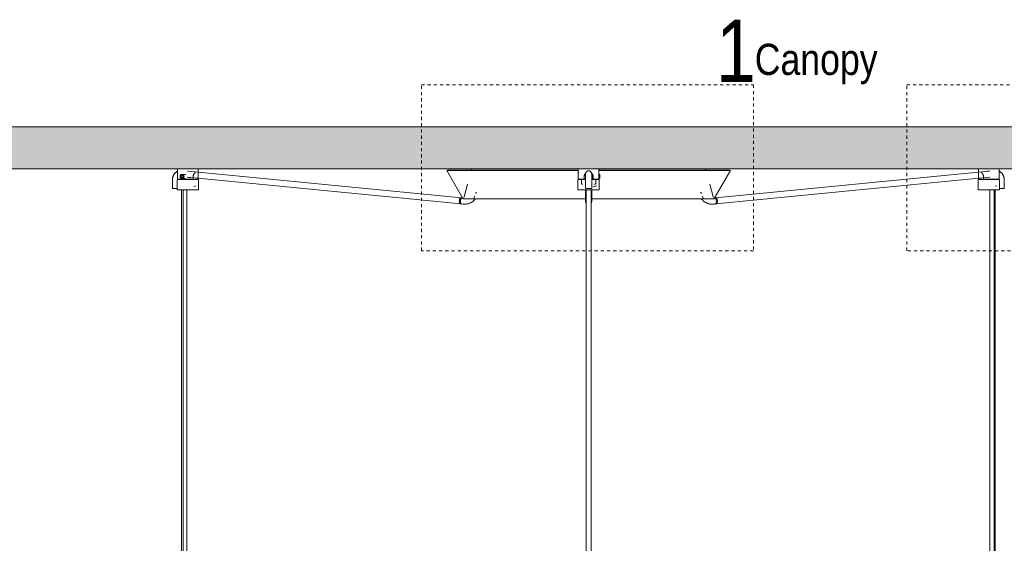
# Model space of a CAD drawing. Header units: millimetres. Extents: x 5395 to 9804, y 579 to 7363.
# Tile 4 of 10: x 6046 to 6995, y 1639 to 2144. Entities that reach past the tile are written whole.
import ezdxf

# ---------------------------------------------------------------- set-up
doc = ezdxf.new("R2010")
doc.units = ezdxf.units.MM
doc.linetypes.add('Dash', pattern=[6, 3, -3])
for name, color, linetype, lineweight in [('17', 7, 'Continuous', 9), ('Luminarias', 7, 'Continuous', 20), ('Notas de texto', 7, 'Continuous', 9), ('Techos', 7, 'Continuous', 9)]:
    doc.layers.add(name, color=color, linetype=linetype, lineweight=lineweight)
doc.layers.add('Lighthing Fixture Dim Grey Dash', color=7, linetype='Dash', lineweight=9, true_color=0xd2d2d2)
doc.styles.add('Arial Narrow_1', font='ARIALN.TTF', dxfattribs={"height": 60})
doc.styles.add('Arial Narrow_2', font='ARIALN.TTF', dxfattribs={"height": 30})

# ---------------------------------------------------------------- blocks, each defined once
blk = doc.blocks.new('windsor_pendantlamp_3l - 62804-3L LANG Black pendant lamp 3L-858832-Alzado_PDF')
at = {"layer": '17', "color": 254, "true_color": 0xcccccc}
for p, q in [((6201.71, 1979.77), (6201.71, 1134.15)), ((6206.71, 1134.2), (6206.71, 1979.77)), ((6591.61, 1979.77), (6591.61, 1134.21)), ((6596.61, 1134.19), (6596.61, 1979.77)), ((6981.02, 1979.77), (6981.02, 1134.17)), ((6986.02, 1134.13), (6986.02, 1979.77))]:
    blk.add_line(p, q, dxfattribs=at)
at = {"layer": '17', "color": 254, "true_color": 0xcccccc, "flags": 128}
for points in [[(6203.25, 1979.77), (6203.25, 1758.84), (6203.25, 1533.84), (6203.25, 1308.84), (6203.25, 1134.17)], [(6203.25, 1134.17), (6203.25, 1308.84), (6203.25, 1533.84), (6203.25, 1758.84), (6203.25, 1979.77)], [(6591.65, 1134.22), (6591.65, 1308.84), (6591.65, 1533.84), (6591.65, 1758.84), (6591.65, 1979.77)], [(6591.65, 1979.77), (6591.65, 1758.84), (6591.65, 1533.84), (6591.65, 1308.84), (6591.65, 1134.22)], [(6596.57, 1979.77), (6596.57, 1758.84), (6596.57, 1533.84), (6596.57, 1308.84), (6596.57, 1134.19)], [(6596.57, 1134.19), (6596.57, 1308.84), (6596.57, 1533.84), (6596.57, 1758.84), (6596.57, 1979.77)], [(6985.25, 1134.14), (6985.25, 1308.84), (6985.25, 1533.84), (6985.25, 1758.84), (6985.25, 1979.77)], [(6985.25, 1979.77), (6985.25, 1758.84), (6985.25, 1533.84), (6985.25, 1308.84), (6985.25, 1134.14)]]:
    blk.add_lwpolyline(points, dxfattribs=at)
at = {"layer": 'Luminarias', "lineweight": 9}
for p, q in [((6197.74, 2000), (6197.74, 1990)), ((6200.61, 1993.28), (6201.86, 1994.36)), ((6202.32, 1993.97), (6201.52, 1993.28)), ((6205.69, 1994.8), (6201.86, 1994.8)), ((6201.86, 1994.36), (6203.11, 1993.28)), ((6211.08, 1997.6), (6207.26, 1997.93)), ((6471.41, 1972.22), (6208.03, 1997.94)), ((6217.74, 1990), (6217.74, 2000)), ((6458.28, 1998.89), (6457.42, 1998.39)), ((6457.42, 1998.39), (6472.91, 1971.57)), ((6584.11, 1998.39), (6457.42, 1998.39)), ((6584.1, 1998.89), (6458.28, 1998.89)), ((6481.1, 1999.42), (6480.96, 1998.89)), ((6482, 2000), (6481.86, 2000)), ((6584.11, 2000), (6584.11, 1990)), ((6594.11, 2000), (6584.11, 2000)), ((6591.11, 1995.21), (6591.11, 1995.21)), ((6591.11, 1994.95), (6591.11, 1987.37)), ((6604.11, 2000), (6594.11, 2000)), ((6597.85, 1994.8), (6597.05, 1994)), ((6597.11, 1995.21), (6597.11, 1995.21)), ((6597.11, 1987.37), (6597.11, 1994.95)), ((6597.85, 1994.8), (6597.85, 1990.8)), ((6604.85, 1994.8), (6603.83, 1994.8)), ((6604.11, 1994.8), (6604.11, 2000)), ((6730.8, 1998.39), (6604.12, 1998.39)), ((6729.94, 1998.89), (6604.13, 1998.89)), ((6604.85, 1990.8), (6604.85, 1994.8)), ((6706.22, 2000), (6706.36, 2000)), ((6707.26, 1998.89), (6707.12, 1999.42)), ((6715.3, 1971.57), (6730.8, 1998.39)), ((6979.7, 1997.94), (6716.31, 1972.22)), ((6730.8, 1998.39), (6729.94, 1998.89)), ((6969.99, 2000), (6969.99, 1990)), ((6990, 1990), (6990, 2000)), ((6192.88, 1989.48), (6192.88, 1981.27)), ((6197.45, 1989.27), (6197.45, 1979.77)), ((6197.74, 1990), (6212.89, 1990)), ((6197.82, 1992.66), (6197.82, 1990)), ((6199.96, 1989.77), (6200.13, 1989.77)), ((6201.09, 1991.52), (6200.61, 1993.28)), ((6200.61, 1993.28), (6201.52, 1993.28)), ((6200.84, 1990), (6200.84, 1989.73)), ((6201.86, 1991.52), (6201.09, 1991.52)), ((6201.46, 1989.77), (6202.19, 1989.77)), ((6201.52, 1993.28), (6202, 1991.52)), ((6202.46, 1991.52), (6201.86, 1991.52)), ((6201.86, 1990.8), (6205.69, 1990.8)), ((6203.11, 1993.28), (6202.63, 1991.52)), ((6202.63, 1991.52), (6203.55, 1991.52)), ((6203.55, 1991.52), (6203.59, 1991.68)), ((6204.71, 1989.77), (6205.1, 1989.77)), ((6207.45, 1991.97), (6470.82, 1966.25)), ((6209.87, 1989.75), (6209.87, 1990)), ((6212.3, 1989.77), (6214.25, 1989.77)), ((6212.89, 1990), (6212.89, 1992.66)), ((6214.25, 1989.77), (6215.52, 1989.77)), ((6214.64, 1990), (6214.64, 1989.69)), ((6217.66, 1990), (6214.64, 1990)), ((6217.66, 1990.98), (6217.66, 1990)), ((6217.66, 1990), (6217.74, 1990)), ((6218.03, 1979.77), (6218.03, 1989.27)), ((6477.36, 1985.46), (6474.08, 1973.22)), ((6583.82, 1989.27), (6583.82, 1979.77)), ((6584.11, 1990), (6589.75, 1990)), ((6587.18, 1990), (6587.18, 1986)), ((6587.18, 1986), (6588.36, 1985)), ((6589.05, 1989.77), (6591.06, 1989.77)), ((6589.65, 1989.77), (6591.06, 1989.77)), ((6589.75, 1990), (6589.75, 1992.66)), ((6589.75, 1989.74), (6589.75, 1990)), ((6591.11, 1989.48), (6591.11, 1981.27)), ((6597.07, 1991.58), (6597.85, 1990.8)), ((6597.11, 1981.27), (6597.11, 1989.48)), ((6597.56, 1989.77), (6598.56, 1989.77)), ((6597.56, 1989.77), (6599.17, 1989.77)), ((6597.85, 1990.8), (6598.47, 1990.8)), ((6598.47, 1992.66), (6598.47, 1990)), ((6598.47, 1990), (6598.47, 1989.74)), ((6598.47, 1990), (6604.11, 1990)), ((6599.86, 1985), (6601.04, 1986)), ((6601.04, 1986), (6601.04, 1990)), ((6603.61, 1990.8), (6604.85, 1990.8)), ((6604.85, 1993.28), (6603.93, 1993.28)), ((6604.85, 1991.52), (6603.99, 1991.52)), ((6604.11, 1990), (6604.11, 1990.8)), ((6604.4, 1979.77), (6604.4, 1989.27)), ((6604.85, 1991.52), (6604.85, 1991.82)), ((6714.14, 1973.22), (6710.86, 1985.46)), ((6716.9, 1966.25), (6980.28, 1991.97)), ((6969.7, 1989.27), (6969.7, 1979.77)), ((6969.99, 1990), (6970.07, 1990)), ((6970.07, 1990), (6970.07, 1990.98)), ((6973.09, 1990), (6970.07, 1990)), ((6973.09, 1989.68), (6973.09, 1990)), ((6973.16, 1989.77), (6973.48, 1989.77)), ((6973.48, 1989.77), (6975.43, 1989.77)), ((6974.42, 1990.8), (6974.84, 1990.8)), ((6974.84, 1992.66), (6974.84, 1990)), ((6974.84, 1990), (6990, 1990)), ((6977.32, 1991.63), (6981.02, 1991.96)), ((6977.87, 1990), (6977.87, 1989.75)), ((6984.93, 1989.77), (6987.77, 1989.77)), ((6986.89, 1989.7), (6986.89, 1990)), ((6989.91, 1990), (6989.91, 1992.66)), ((6990.29, 1979.77), (6990.29, 1989.27)), ((6994.85, 1981.27), (6994.85, 1989.48)), ((6197.47, 1981.27), (6192.88, 1981.27)), ((6216.35, 1979.77), (6197.45, 1979.77)), ((6213.59, 1983.18), (6215.52, 1983.84)), ((6218.03, 1979.77), (6216.35, 1979.77)), ((6485.94, 1977.09), (6486.2, 1977.09)), ((6594.11, 1979.77), (6583.82, 1979.77)), ((6594.11, 1981.27), (6591.11, 1981.27)), ((6591.11, 1979.77), (6591.11, 1969.23)), ((6597.11, 1981.27), (6594.11, 1981.27)), ((6604.4, 1979.77), (6594.11, 1979.77)), ((6597.11, 1969.23), (6597.11, 1979.77)), ((6598.65, 1982.73), (6601.89, 1983.84)), ((6702.16, 1977.09), (6702.34, 1977.09)), ((6971.38, 1979.77), (6969.7, 1979.77)), ((6990.29, 1979.77), (6971.38, 1979.77)), ((6986.1, 1983.27), (6987.77, 1983.84)), ((6994.85, 1981.27), (6990.26, 1981.27)), ((6470.78, 1966.25), (6471.75, 1966.14)), ((6470.8, 1966.25), (6473.07, 1966.03)), ((6472.63, 1972.1), (6471.37, 1972.22)), ((6472.42, 1972.11), (6471.45, 1972.22)), ((6484.21, 1973.74), (6483.5, 1971.07)), ((6591.11, 1969.23), (6591.11, 1969.13)), ((6591.11, 1969.23), (6591.11, 1969.02)), ((6597.11, 1969.13), (6597.11, 1969.23)), ((6597.11, 1969.02), (6597.11, 1969.23)), ((6704.72, 1971.07), (6704.01, 1973.74)), ((6714.66, 1966.03), (6716.92, 1966.25)), ((6716.27, 1972.22), (6715.61, 1972.14)), ((6716.34, 1972.22), (6715.61, 1972.15)), ((6715.97, 1966.14), (6716.94, 1966.25))]:
    blk.add_line(p, q, dxfattribs=at)
at = {"layer": 'Luminarias', "lineweight": 9, "flags": 128}
for points in [[(6198.04, 1997.92), (6197.73, 1997.78), (6197.42, 1997.62), (6197.12, 1997.45), (6196.83, 1997.27), (6196.55, 1997.07), (6196.28, 1996.87), (6196.02, 1996.65), (6195.76, 1996.42), (6195.52, 1996.18), (6195.28, 1995.93), (6195.06, 1995.68), (6194.85, 1995.41), (6194.64, 1995.14), (6194.45, 1994.86), (6194.27, 1994.57), (6194.1, 1994.27), (6193.94, 1993.97), (6193.79, 1993.67), (6193.65, 1993.35), (6193.53, 1993.04), (6193.41, 1992.72), (6193.31, 1992.39), (6193.22, 1992.06), (6193.13, 1991.73), (6193.06, 1991.4), (6193.01, 1991.06), (6192.96, 1990.72), (6192.92, 1990.38), (6192.9, 1990.04), (6192.89, 1989.7), (6192.88, 1989.48)], [(6481.1, 1999.42), (6481.11, 1999.45), (6481.12, 1999.48), (6481.13, 1999.51), (6481.14, 1999.54), (6481.15, 1999.57), (6481.17, 1999.6), (6481.18, 1999.62), (6481.2, 1999.65), (6481.22, 1999.67), (6481.24, 1999.7), (6481.26, 1999.72), (6481.28, 1999.75), (6481.3, 1999.77), (6481.32, 1999.79), (6481.35, 1999.81), (6481.37, 1999.83), (6481.39, 1999.85), (6481.42, 1999.87), (6481.45, 1999.89), (6481.47, 1999.9), (6481.5, 1999.92), (6481.53, 1999.93), (6481.56, 1999.94), (6481.59, 1999.95), (6481.62, 1999.96), (6481.65, 1999.97), (6481.68, 1999.98), (6481.71, 1999.99), (6481.74, 1999.99), (6481.77, 2000), (6481.8, 2000), (6481.83, 2000), (6481.85, 2000)], [(6538.29, 1999.99), (6538.32, 2000), (6538.34, 2000), (6538.36, 2000)], [(6591.11, 1995.21), (6591.11, 1995.33), (6591.12, 1995.45), (6591.13, 1995.57), (6591.15, 1995.69), (6591.17, 1995.81), (6591.2, 1995.93), (6591.23, 1996.04), (6591.26, 1996.16), (6591.3, 1996.27), (6591.35, 1996.38), (6591.39, 1996.49), (6591.45, 1996.6), (6591.51, 1996.7), (6591.57, 1996.81), (6591.63, 1996.91), (6591.7, 1997.01), (6591.78, 1997.1), (6591.85, 1997.19), (6591.93, 1997.28), (6592.02, 1997.37), (6592.11, 1997.45), (6592.2, 1997.53), (6592.29, 1997.6), (6592.39, 1997.67), (6592.49, 1997.74), (6592.59, 1997.8), (6592.7, 1997.86), (6592.8, 1997.91), (6592.91, 1997.96), (6593.02, 1998.01), (6593.13, 1998.05), (6593.25, 1998.09), (6593.36, 1998.12), (6593.48, 1998.15), (6593.6, 1998.17), (6593.72, 1998.19), (6593.84, 1998.2), (6593.96, 1998.21), (6594.08, 1998.21), (6594.11, 1998.21)], [(6591.11, 1995.21), (6591.11, 1995.13), (6591.11, 1995.04), (6591.11, 1994.94), (6591.11, 1994.83), (6591.11, 1994.72), (6591.11, 1994.59), (6591.11, 1994.46), (6591.11, 1994.32), (6591.11, 1994.17), (6591.11, 1994.01), (6591.11, 1993.85), (6591.11, 1993.68), (6591.11, 1993.5), (6591.11, 1993.32), (6591.11, 1993.13), (6591.11, 1992.93), (6591.11, 1992.73), (6591.11, 1992.53), (6591.11, 1992.31), (6591.11, 1992.1), (6591.11, 1991.88), (6591.11, 1991.66), (6591.11, 1991.43), (6591.11, 1991.2), (6591.11, 1990.96), (6591.11, 1990.73), (6591.11, 1990.49), (6591.11, 1990.25), (6591.11, 1990.01), (6591.11, 1989.77), (6591.11, 1989.53), (6591.11, 1989.48)], [(6591.11, 1994.62), (6591.11, 1995.02), (6591.11, 1995.2), (6591.11, 1995.21)], [(6594.11, 1998.21), (6594.23, 1998.21), (6594.35, 1998.2), (6594.47, 1998.19), (6594.59, 1998.18), (6594.71, 1998.15), (6594.82, 1998.13), (6594.94, 1998.1), (6595.05, 1998.06), (6595.17, 1998.02), (6595.28, 1997.98), (6595.39, 1997.93), (6595.49, 1997.88), (6595.6, 1997.82), (6595.7, 1997.76), (6595.8, 1997.69), (6595.9, 1997.62), (6596, 1997.55), (6596.09, 1997.47), (6596.18, 1997.39), (6596.26, 1997.3), (6596.34, 1997.22), (6596.42, 1997.13), (6596.5, 1997.03), (6596.57, 1996.93), (6596.63, 1996.84), (6596.7, 1996.73), (6596.75, 1996.63), (6596.81, 1996.52), (6596.86, 1996.41), (6596.91, 1996.3), (6596.95, 1996.19), (6596.98, 1996.07), (6597.02, 1995.96), (6597.04, 1995.84), (6597.07, 1995.72), (6597.08, 1995.61), (6597.1, 1995.49), (6597.11, 1995.37), (6597.11, 1995.25), (6597.11, 1995.21)], [(6597.11, 1995.21), (6597.11, 1995.11), (6597.11, 1994.78), (6597.11, 1994.62)], [(6597.11, 1989.48), (6597.11, 1989.73), (6597.11, 1989.97), (6597.11, 1990.21), (6597.11, 1990.45), (6597.11, 1990.68), (6597.11, 1990.92), (6597.11, 1991.15), (6597.11, 1991.38), (6597.11, 1991.61), (6597.11, 1991.84), (6597.11, 1992.06), (6597.11, 1992.27), (6597.11, 1992.49), (6597.11, 1992.69), (6597.11, 1992.89), (6597.11, 1993.09), (6597.11, 1993.28), (6597.11, 1993.47), (6597.11, 1993.65), (6597.11, 1993.82), (6597.11, 1993.98), (6597.11, 1994.14), (6597.11, 1994.29), (6597.11, 1994.43), (6597.11, 1994.57), (6597.11, 1994.69), (6597.11, 1994.81), (6597.11, 1994.92), (6597.11, 1995.02), (6597.11, 1995.11), (6597.11, 1995.2), (6597.11, 1995.21)], [(6649.86, 2000), (6649.88, 2000), (6649.9, 2000), (6649.93, 1999.99)], [(6706.36, 2000), (6706.4, 2000), (6706.43, 2000), (6706.46, 1999.99), (6706.49, 1999.99), (6706.52, 1999.98), (6706.55, 1999.98), (6706.58, 1999.97), (6706.61, 1999.96), (6706.64, 1999.95), (6706.67, 1999.94), (6706.7, 1999.93), (6706.73, 1999.91), (6706.75, 1999.9), (6706.78, 1999.88), (6706.81, 1999.86), (6706.83, 1999.85), (6706.86, 1999.83), (6706.88, 1999.81), (6706.9, 1999.79), (6706.92, 1999.76), (6706.95, 1999.74), (6706.97, 1999.72), (6706.99, 1999.69), (6707, 1999.67), (6707.02, 1999.64), (6707.04, 1999.61), (6707.05, 1999.59), (6707.07, 1999.56), (6707.08, 1999.53), (6707.09, 1999.5), (6707.1, 1999.47), (6707.11, 1999.44), (6707.12, 1999.42)], [(6980.51, 1997.93), (6978.25, 1997.76), (6976.65, 1997.6)], [(6994.85, 1989.48), (6994.84, 1989.83), (6994.83, 1990.17), (6994.8, 1990.51), (6994.76, 1990.85), (6994.71, 1991.19), (6994.64, 1991.52), (6994.57, 1991.86), (6994.48, 1992.19), (6994.39, 1992.51), (6994.28, 1992.84), (6994.16, 1993.16), (6994.03, 1993.47), (6993.89, 1993.78), (6993.73, 1994.09), (6993.57, 1994.39), (6993.39, 1994.68), (6993.21, 1994.96), (6993.01, 1995.24), (6992.81, 1995.51), (6992.59, 1995.78), (6992.36, 1996.03), (6992.12, 1996.27), (6991.88, 1996.51), (6991.62, 1996.73), (6991.35, 1996.95), (6991.08, 1997.15), (6990.79, 1997.34), (6990.5, 1997.52), (6990.2, 1997.68), (6989.89, 1997.83), (6989.57, 1997.97)], [(6197.45, 1989.27), (6197.45, 1989.29), (6197.45, 1989.31), (6197.45, 1989.33), (6197.45, 1989.35), (6197.46, 1989.37), (6197.46, 1989.39), (6197.47, 1989.41), (6197.47, 1989.43), (6197.48, 1989.45), (6197.49, 1989.47), (6197.49, 1989.48), (6197.5, 1989.5), (6197.51, 1989.52), (6197.52, 1989.54), (6197.53, 1989.55), (6197.55, 1989.57), (6197.56, 1989.59), (6197.57, 1989.6), (6197.58, 1989.62), (6197.6, 1989.63), (6197.61, 1989.65), (6197.63, 1989.66), (6197.65, 1989.67), (6197.66, 1989.68), (6197.68, 1989.69), (6197.7, 1989.7), (6197.71, 1989.71), (6197.73, 1989.72), (6197.75, 1989.73), (6197.77, 1989.74), (6197.79, 1989.75), (6197.81, 1989.75), (6197.83, 1989.76), (6197.85, 1989.76), (6197.86, 1989.77), (6197.88, 1989.77), (6197.91, 1989.77), (6197.93, 1989.77), (6197.95, 1989.77), (6197.95, 1989.77)], [(6215.93, 1989.77), (6215.71, 1989.77), (6215.48, 1989.77), (6215.23, 1989.77), (6214.97, 1989.77), (6214.7, 1989.77), (6214.42, 1989.77), (6214.13, 1989.77), (6213.83, 1989.77), (6213.52, 1989.77), (6213.2, 1989.77), (6212.87, 1989.77), (6212.53, 1989.77), (6212.18, 1989.77), (6211.83, 1989.77), (6211.47, 1989.77), (6211.11, 1989.77), (6210.74, 1989.77), (6210.36, 1989.77), (6209.98, 1989.77), (6209.6, 1989.77), (6209.22, 1989.77), (6208.83, 1989.77), (6208.44, 1989.77), (6208.05, 1989.77), (6207.66, 1989.77), (6207.26, 1989.77), (6206.87, 1989.77), (6206.48, 1989.77), (6206.1, 1989.77), (6205.71, 1989.77), (6205.33, 1989.77), (6204.95, 1989.77), (6204.58, 1989.77), (6204.21, 1989.77), (6203.85, 1989.77), (6203.49, 1989.77), (6203.14, 1989.77), (6202.8, 1989.77), (6202.47, 1989.77), (6202.14, 1989.77), (6201.83, 1989.77), (6201.52, 1989.77), (6201.22, 1989.77), (6200.94, 1989.77), (6200.66, 1989.77), (6200.39, 1989.77), (6200.14, 1989.77), (6199.9, 1989.77), (6199.67, 1989.77), (6199.46, 1989.77), (6199.26, 1989.77), (6199.07, 1989.77), (6198.89, 1989.77), (6198.73, 1989.77), (6198.59, 1989.77), (6198.45, 1989.77), (6198.34, 1989.77), (6198.24, 1989.77), (6198.15, 1989.77), (6198.08, 1989.77), (6198.02, 1989.77), (6197.98, 1989.77), (6197.96, 1989.77), (6197.95, 1989.77)], [(6197.95, 1989.77), (6197.96, 1989.77), (6197.98, 1989.77), (6198.02, 1989.77), (6198.08, 1989.77), (6198.15, 1989.77), (6198.23, 1989.77), (6198.33, 1989.77), (6198.45, 1989.77), (6198.58, 1989.77), (6198.72, 1989.77), (6198.88, 1989.77), (6199.06, 1989.77), (6199.24, 1989.77), (6199.45, 1989.77), (6199.55, 1989.77)], [(6198.89, 1989.63), (6198.89, 1989.77), (6198.9, 1989.91), (6198.92, 1990.05)], [(6199.55, 1989.77), (6199.77, 1989.77), (6200, 1989.77), (6200.25, 1989.77)], [(6206.99, 1991.93), (6208.91, 1991.79), (6210.42, 1991.63)], [(6214.57, 1989.77), (6214.82, 1989.77), (6215.08, 1989.77), (6215.34, 1989.77)], [(6215.58, 1989.77), (6215.81, 1989.77), (6216.02, 1989.77), (6216.22, 1989.77), (6216.41, 1989.77), (6216.59, 1989.77), (6216.75, 1989.77), (6216.89, 1989.77), (6217.02, 1989.77), (6217.14, 1989.77), (6217.24, 1989.77), (6217.33, 1989.77), (6217.4, 1989.77), (6217.45, 1989.77), (6217.49, 1989.77), (6217.52, 1989.77), (6217.53, 1989.77)], [(6217.53, 1989.77), (6217.52, 1989.77), (6217.5, 1989.77), (6217.46, 1989.77), (6217.4, 1989.77), (6217.33, 1989.77), (6217.25, 1989.77), (6217.15, 1989.77), (6217.03, 1989.77), (6216.9, 1989.77), (6216.75, 1989.77), (6216.59, 1989.77), (6216.42, 1989.77), (6216.23, 1989.77), (6216.03, 1989.77), (6215.93, 1989.77)], [(6217.53, 1989.77), (6217.55, 1989.77), (6217.57, 1989.77), (6217.59, 1989.77), (6217.61, 1989.77), (6217.63, 1989.76), (6217.65, 1989.76), (6217.67, 1989.75), (6217.69, 1989.75), (6217.7, 1989.74), (6217.72, 1989.73), (6217.74, 1989.73), (6217.76, 1989.72), (6217.78, 1989.71), (6217.8, 1989.7), (6217.81, 1989.69), (6217.83, 1989.67), (6217.84, 1989.66), (6217.86, 1989.65), (6217.87, 1989.64), (6217.89, 1989.62), (6217.9, 1989.61), (6217.92, 1989.59), (6217.93, 1989.58), (6217.94, 1989.56), (6217.95, 1989.54), (6217.96, 1989.52), (6217.97, 1989.51), (6217.98, 1989.49), (6217.99, 1989.47), (6218, 1989.45), (6218, 1989.43), (6218.01, 1989.41), (6218.02, 1989.39), (6218.02, 1989.38), (6218.02, 1989.36), (6218.03, 1989.34), (6218.03, 1989.32), (6218.03, 1989.3), (6218.03, 1989.27), (6218.03, 1989.27)], [(6583.82, 1989.27), (6583.82, 1989.29), (6583.82, 1989.31), (6583.82, 1989.33), (6583.82, 1989.35), (6583.83, 1989.37), (6583.83, 1989.39), (6583.84, 1989.41), (6583.84, 1989.43), (6583.85, 1989.45), (6583.86, 1989.47), (6583.86, 1989.48), (6583.87, 1989.5), (6583.88, 1989.52), (6583.89, 1989.54), (6583.9, 1989.55), (6583.92, 1989.57), (6583.93, 1989.59), (6583.94, 1989.6), (6583.96, 1989.62), (6583.97, 1989.63), (6583.98, 1989.65), (6584, 1989.66), (6584.02, 1989.67), (6584.03, 1989.68), (6584.05, 1989.69), (6584.07, 1989.7), (6584.08, 1989.71), (6584.1, 1989.72), (6584.12, 1989.73), (6584.14, 1989.74), (6584.16, 1989.75), (6584.18, 1989.75), (6584.2, 1989.76), (6584.22, 1989.76), (6584.24, 1989.77), (6584.26, 1989.77), (6584.28, 1989.77), (6584.3, 1989.77), (6584.32, 1989.77), (6584.32, 1989.77)], [(6591.03, 1989.77), (6590.66, 1989.77), (6590.3, 1989.77), (6589.94, 1989.77), (6589.59, 1989.77), (6589.25, 1989.77), (6588.91, 1989.77), (6588.58, 1989.77), (6588.26, 1989.77), (6587.95, 1989.77), (6587.65, 1989.77), (6587.37, 1989.77), (6587.09, 1989.77), (6586.82, 1989.77), (6586.56, 1989.77), (6586.32, 1989.77), (6586.09, 1989.77), (6585.87, 1989.77), (6585.67, 1989.77), (6585.48, 1989.77), (6585.3, 1989.77), (6585.14, 1989.77), (6584.99, 1989.77), (6584.85, 1989.77), (6584.73, 1989.77), (6584.63, 1989.77), (6584.54, 1989.77), (6584.46, 1989.77), (6584.4, 1989.77), (6584.36, 1989.77), (6584.33, 1989.77), (6584.32, 1989.77), (6584.32, 1989.77)], [(6584.32, 1989.77), (6584.33, 1989.77), (6584.35, 1989.77), (6584.39, 1989.77), (6584.45, 1989.77), (6584.52, 1989.77), (6584.6, 1989.77), (6584.7, 1989.77), (6584.82, 1989.77), (6584.95, 1989.77), (6585.09, 1989.77), (6585.25, 1989.77), (6585.43, 1989.77), (6585.61, 1989.77), (6585.82, 1989.77), (6586.03, 1989.77), (6586.26, 1989.77), (6586.5, 1989.77), (6586.75, 1989.77), (6587.01, 1989.77), (6587.29, 1989.77), (6587.47, 1989.77)], [(6589.84, 1989.77), (6590.2, 1989.77), (6590.56, 1989.77), (6590.93, 1989.77), (6591.11, 1989.77)], [(6603.9, 1989.77), (6603.89, 1989.77), (6603.87, 1989.77), (6603.83, 1989.77), (6603.77, 1989.77), (6603.7, 1989.77), (6603.62, 1989.77), (6603.52, 1989.77), (6603.4, 1989.77), (6603.27, 1989.77), (6603.12, 1989.77), (6602.96, 1989.77), (6602.79, 1989.77), (6602.6, 1989.77), (6602.4, 1989.77), (6602.19, 1989.77), (6601.96, 1989.77), (6601.72, 1989.77), (6601.47, 1989.77), (6601.2, 1989.77), (6600.93, 1989.77), (6600.64, 1989.77), (6600.35, 1989.77), (6600.04, 1989.77), (6599.72, 1989.77), (6599.4, 1989.77), (6599.06, 1989.77), (6598.72, 1989.77), (6598.37, 1989.77), (6598.02, 1989.77), (6597.66, 1989.77), (6597.29, 1989.77), (6597.1, 1989.77)], [(6597.19, 1989.77), (6597.56, 1989.77), (6597.92, 1989.77), (6598.28, 1989.77), (6598.47, 1989.77)], [(6600.85, 1989.77), (6601.13, 1989.77), (6601.4, 1989.77), (6601.65, 1989.77), (6601.9, 1989.77), (6602.13, 1989.77), (6602.35, 1989.77), (6602.55, 1989.77), (6602.74, 1989.77), (6602.92, 1989.77), (6603.08, 1989.77), (6603.23, 1989.77), (6603.37, 1989.77), (6603.49, 1989.77), (6603.59, 1989.77), (6603.68, 1989.77), (6603.75, 1989.77), (6603.81, 1989.77), (6603.86, 1989.77), (6603.88, 1989.77), (6603.9, 1989.77), (6603.9, 1989.77)], [(6603.9, 1989.77), (6603.92, 1989.77), (6603.94, 1989.77), (6603.96, 1989.77), (6603.98, 1989.77), (6604, 1989.76), (6604.02, 1989.76), (6604.04, 1989.75), (6604.06, 1989.75), (6604.08, 1989.74), (6604.09, 1989.73), (6604.11, 1989.73), (6604.13, 1989.72), (6604.15, 1989.71), (6604.17, 1989.7), (6604.18, 1989.69), (6604.2, 1989.67), (6604.21, 1989.66), (6604.23, 1989.65), (6604.24, 1989.64), (6604.26, 1989.62), (6604.27, 1989.61), (6604.29, 1989.59), (6604.3, 1989.58), (6604.31, 1989.56), (6604.32, 1989.54), (6604.33, 1989.52), (6604.34, 1989.51), (6604.35, 1989.49), (6604.36, 1989.47), (6604.37, 1989.45), (6604.37, 1989.43), (6604.38, 1989.41), (6604.39, 1989.39), (6604.39, 1989.38), (6604.39, 1989.36), (6604.4, 1989.34), (6604.4, 1989.32), (6604.4, 1989.3), (6604.4, 1989.27), (6604.4, 1989.27)], [(6969.7, 1989.27), (6969.7, 1989.29), (6969.7, 1989.31), (6969.7, 1989.33), (6969.71, 1989.35), (6969.71, 1989.37), (6969.71, 1989.39), (6969.72, 1989.41), (6969.72, 1989.43), (6969.73, 1989.45), (6969.74, 1989.47), (6969.75, 1989.48), (6969.76, 1989.5), (6969.77, 1989.52), (6969.78, 1989.54), (6969.79, 1989.55), (6969.8, 1989.57), (6969.81, 1989.59), (6969.82, 1989.6), (6969.84, 1989.62), (6969.85, 1989.63), (6969.87, 1989.65), (6969.88, 1989.66), (6969.9, 1989.67), (6969.91, 1989.68), (6969.93, 1989.69), (6969.95, 1989.7), (6969.97, 1989.71), (6969.98, 1989.72), (6970, 1989.73), (6970.02, 1989.74), (6970.04, 1989.75), (6970.06, 1989.75), (6970.08, 1989.76), (6970.1, 1989.76), (6970.12, 1989.77), (6970.14, 1989.77), (6970.16, 1989.77), (6970.18, 1989.77), (6970.2, 1989.77), (6970.2, 1989.77)], [(6971.8, 1989.77), (6971.59, 1989.77), (6971.4, 1989.77), (6971.22, 1989.77), (6971.05, 1989.77), (6970.9, 1989.77), (6970.76, 1989.77), (6970.64, 1989.77), (6970.53, 1989.77), (6970.44, 1989.77), (6970.36, 1989.77), (6970.3, 1989.77), (6970.25, 1989.77), (6970.22, 1989.77), (6970.21, 1989.77), (6970.2, 1989.77)], [(6970.2, 1989.77), (6970.21, 1989.77), (6970.24, 1989.77), (6970.27, 1989.77), (6970.33, 1989.77), (6970.4, 1989.77), (6970.48, 1989.77), (6970.59, 1989.77), (6970.7, 1989.77), (6970.83, 1989.77), (6970.98, 1989.77), (6971.14, 1989.77), (6971.31, 1989.77), (6971.5, 1989.77), (6971.7, 1989.77)], [(6989.78, 1989.77), (6989.77, 1989.77), (6989.75, 1989.77), (6989.71, 1989.77), (6989.66, 1989.77), (6989.59, 1989.77), (6989.5, 1989.77), (6989.4, 1989.77), (6989.28, 1989.77), (6989.15, 1989.77), (6989.01, 1989.77), (6988.85, 1989.77), (6988.67, 1989.77), (6988.49, 1989.77), (6988.29, 1989.77), (6988.07, 1989.77), (6987.84, 1989.77), (6987.6, 1989.77), (6987.35, 1989.77), (6987.09, 1989.77), (6986.81, 1989.77), (6986.53, 1989.77), (6986.23, 1989.77), (6985.92, 1989.77), (6985.61, 1989.77), (6985.28, 1989.77), (6984.95, 1989.77), (6984.61, 1989.77), (6984.26, 1989.77), (6983.9, 1989.77), (6983.54, 1989.77), (6983.17, 1989.77), (6982.8, 1989.77), (6982.42, 1989.77), (6982.04, 1989.77), (6981.66, 1989.77), (6981.27, 1989.77), (6980.88, 1989.77), (6980.49, 1989.77), (6980.1, 1989.77), (6979.71, 1989.77), (6979.32, 1989.77), (6978.93, 1989.77), (6978.54, 1989.77), (6978.15, 1989.77), (6977.77, 1989.77), (6977.39, 1989.77), (6977.01, 1989.77), (6976.64, 1989.77), (6976.28, 1989.77), (6975.92, 1989.77), (6975.57, 1989.77), (6975.22, 1989.77), (6974.88, 1989.77), (6974.55, 1989.77), (6974.23, 1989.77), (6973.92, 1989.77), (6973.62, 1989.77), (6973.33, 1989.77), (6973.04, 1989.77), (6972.77, 1989.77), (6972.52, 1989.77), (6972.27, 1989.77), (6972.03, 1989.77), (6971.81, 1989.77), (6971.8, 1989.77)], [(6986.94, 1989.77), (6987.21, 1989.77), (6987.47, 1989.77), (6987.72, 1989.77), (6987.95, 1989.77), (6988.17, 1989.77), (6988.18, 1989.77)], [(6988.18, 1989.77), (6988.39, 1989.77), (6988.59, 1989.77), (6988.77, 1989.77), (6988.93, 1989.77), (6989.08, 1989.77), (6989.22, 1989.77), (6989.35, 1989.77), (6989.45, 1989.77), (6989.55, 1989.77), (6989.62, 1989.77), (6989.69, 1989.77), (6989.73, 1989.77), (6989.76, 1989.77), (6989.78, 1989.77), (6989.78, 1989.77)], [(6988.83, 1989.92), (6988.84, 1989.78), (6988.85, 1989.64)], [(6989.78, 1989.77), (6989.8, 1989.77), (6989.82, 1989.77), (6989.84, 1989.77), (6989.86, 1989.77), (6989.88, 1989.76), (6989.9, 1989.76), (6989.92, 1989.75), (6989.94, 1989.75), (6989.96, 1989.74), (6989.98, 1989.73), (6990, 1989.73), (6990.01, 1989.72), (6990.03, 1989.71), (6990.05, 1989.7), (6990.07, 1989.69), (6990.08, 1989.67), (6990.1, 1989.66), (6990.11, 1989.65), (6990.13, 1989.64), (6990.14, 1989.62), (6990.16, 1989.61), (6990.17, 1989.59), (6990.18, 1989.58), (6990.19, 1989.56), (6990.21, 1989.54), (6990.22, 1989.52), (6990.23, 1989.51), (6990.23, 1989.49), (6990.24, 1989.47), (6990.25, 1989.45), (6990.26, 1989.43), (6990.26, 1989.41), (6990.27, 1989.39), (6990.27, 1989.38), (6990.28, 1989.36), (6990.28, 1989.34), (6990.28, 1989.32), (6990.28, 1989.3), (6990.29, 1989.27), (6990.29, 1989.27)], [(6485.09, 1976.71), (6485.11, 1976.74), (6485.14, 1976.77), (6485.17, 1976.8), (6485.19, 1976.83), (6485.22, 1976.86), (6485.25, 1976.88), (6485.28, 1976.9), (6485.32, 1976.93), (6485.35, 1976.95), (6485.38, 1976.97), (6485.42, 1976.98), (6485.45, 1977), (6485.49, 1977.02), (6485.52, 1977.03), (6485.56, 1977.04), (6485.6, 1977.05), (6485.64, 1977.06), (6485.67, 1977.07), (6485.71, 1977.08), (6485.75, 1977.08), (6485.79, 1977.09), (6485.83, 1977.09)], [(6486.41, 1977.09), (6486.06, 1977.09), (6485.88, 1977.09)], [(6702.27, 1977.09), (6702.02, 1977.09), (6701.77, 1977.09)], [(6702.4, 1977.09), (6702.44, 1977.09), (6702.48, 1977.08), (6702.52, 1977.08), (6702.55, 1977.07), (6702.59, 1977.06), (6702.63, 1977.05), (6702.67, 1977.04), (6702.7, 1977.03), (6702.74, 1977.01), (6702.78, 1977), (6702.81, 1976.98), (6702.85, 1976.96), (6702.88, 1976.94), (6702.91, 1976.92), (6702.94, 1976.9), (6702.97, 1976.87), (6703, 1976.85), (6703.03, 1976.82), (6703.06, 1976.79), (6703.09, 1976.77), (6703.11, 1976.74), (6703.14, 1976.71)], [(6473.78, 1971.07), (6473.74, 1971.07), (6473.7, 1971.07), (6473.66, 1971.08), (6473.62, 1971.08), (6473.58, 1971.09), (6473.54, 1971.1), (6473.5, 1971.11), (6473.46, 1971.12), (6473.42, 1971.13), (6473.39, 1971.15), (6473.35, 1971.16), (6473.32, 1971.18), (6473.28, 1971.2), (6473.25, 1971.22), (6473.21, 1971.24), (6473.18, 1971.27), (6473.15, 1971.29), (6473.12, 1971.32), (6473.09, 1971.34), (6473.06, 1971.37), (6473.03, 1971.4), (6473.01, 1971.43), (6472.98, 1971.46), (6472.96, 1971.49), (6472.94, 1971.53), (6472.92, 1971.56), (6472.91, 1971.57)], [(6473.07, 1966.03), (6473.61, 1965.99), (6474.15, 1965.97), (6474.34, 1965.97)], [(6473.61, 1972.86), (6473.63, 1972.86), (6473.65, 1972.86), (6473.66, 1972.86), (6473.68, 1972.86), (6473.7, 1972.87), (6473.72, 1972.87), (6473.74, 1972.87), (6473.76, 1972.88), (6473.78, 1972.89), (6473.8, 1972.89), (6473.81, 1972.9), (6473.83, 1972.91), (6473.85, 1972.92), (6473.87, 1972.93), (6473.88, 1972.94), (6473.9, 1972.95), (6473.91, 1972.96), (6473.93, 1972.98), (6473.94, 1972.99), (6473.96, 1973), (6473.97, 1973.02), (6473.98, 1973.03), (6473.99, 1973.05), (6474.01, 1973.06), (6474.02, 1973.08), (6474.03, 1973.1), (6474.04, 1973.11), (6474.05, 1973.13), (6474.05, 1973.15), (6474.06, 1973.17), (6474.07, 1973.19), (6474.07, 1973.2), (6474.08, 1973.22)], [(6480.07, 1971.07), (6478.83, 1971.07), (6477.54, 1971.07), (6476.44, 1971.07), (6475.53, 1971.07), (6474.8, 1971.07), (6474.27, 1971.07), (6473.93, 1971.07), (6473.78, 1971.07), (6473.78, 1971.07)], [(6473.78, 1971.07), (6473.87, 1971.07), (6474.16, 1971.07), (6474.64, 1971.07), (6475.31, 1971.07), (6476.17, 1971.07), (6477.22, 1971.07), (6478.46, 1971.07), (6479.88, 1971.07), (6481.49, 1971.07), (6483.27, 1971.07), (6485.24, 1971.07), (6487.37, 1971.07), (6489.68, 1971.07), (6492.16, 1971.07), (6494.79, 1971.07), (6497.59, 1971.07), (6500.54, 1971.07), (6503.64, 1971.07), (6506.89, 1971.07), (6510.27, 1971.07), (6513.79, 1971.07), (6517.44, 1971.07), (6521.21, 1971.07), (6525.1, 1971.07), (6529.09, 1971.07), (6533.19, 1971.07), (6537.39, 1971.07), (6541.68, 1971.07), (6546.05, 1971.07), (6550.51, 1971.07), (6555.03, 1971.07), (6559.61, 1971.07), (6564.25, 1971.07), (6568.93, 1971.07), (6573.66, 1971.07), (6578.41, 1971.07), (6583.2, 1971.07), (6588, 1971.07), (6591.12, 1971.07)], [(6474.34, 1965.97), (6474.88, 1965.98), (6475.42, 1966.01), (6475.96, 1966.07), (6476.5, 1966.15), (6477.03, 1966.25), (6477.56, 1966.37), (6478.09, 1966.51), (6478.61, 1966.68), (6479.12, 1966.86), (6479.62, 1967.07), (6480.11, 1967.29), (6480.6, 1967.54), (6481.07, 1967.81), (6481.54, 1968.09), (6481.99, 1968.39), (6482.43, 1968.72), (6482.86, 1969.06), (6483.27, 1969.41), (6483.67, 1969.78), (6484.05, 1970.17), (6484.42, 1970.58), (6484.77, 1970.99)], [(6591.11, 1968.97), (6591.11, 1968.98), (6591.11, 1969), (6591.11, 1969.05), (6591.11, 1969.11), (6591.11, 1969.18), (6591.11, 1969.28), (6591.11, 1969.39), (6591.11, 1969.52), (6591.11, 1969.66), (6591.11, 1969.82)], [(6591.11, 1969.02), (6591.11, 1968.98), (6591.11, 1968.97), (6591.11, 1968.97)], [(6591.65, 1967.25), (6591.58, 1967.35), (6591.52, 1967.45), (6591.46, 1967.56), (6591.41, 1967.66), (6591.36, 1967.77), (6591.31, 1967.88), (6591.27, 1967.99), (6591.24, 1968.11), (6591.2, 1968.22), (6591.18, 1968.34), (6591.15, 1968.46), (6591.13, 1968.58), (6591.12, 1968.7), (6591.11, 1968.82), (6591.11, 1968.94), (6591.11, 1968.97)], [(6597.11, 1968.97), (6597.11, 1968.85), (6597.1, 1968.73), (6597.09, 1968.61), (6597.07, 1968.49), (6597.05, 1968.37), (6597.02, 1968.26), (6596.99, 1968.14), (6596.96, 1968.03), (6596.92, 1967.91), (6596.87, 1967.8), (6596.82, 1967.69), (6596.77, 1967.58), (6596.71, 1967.48), (6596.65, 1967.38), (6596.59, 1967.28)], [(6597.11, 1971.07), (6598.92, 1971.07), (6603.73, 1971.07), (6608.51, 1971.07), (6613.28, 1971.07), (6618.02, 1971.07), (6622.71, 1971.07), (6627.36, 1971.07), (6631.96, 1971.07), (6636.5, 1971.07), (6640.97, 1971.07), (6645.36, 1971.07), (6649.68, 1971.07), (6653.9, 1971.07), (6658.03, 1971.07), (6662.05, 1971.07), (6665.97, 1971.07), (6669.77, 1971.07), (6673.46, 1971.07), (6677.01, 1971.07), (6680.43, 1971.07), (6683.71, 1971.07), (6686.86, 1971.07), (6689.85, 1971.07), (6692.69, 1971.07), (6695.37, 1971.07), (6697.89, 1971.07), (6700.24, 1971.07), (6702.42, 1971.07), (6704.43, 1971.07), (6706.27, 1971.07), (6707.92, 1971.07), (6709.39, 1971.07), (6710.68, 1971.07), (6711.78, 1971.07), (6712.69, 1971.07), (6713.42, 1971.07), (6713.95, 1971.07), (6714.29, 1971.07), (6714.44, 1971.07), (6714.44, 1971.07)], [(6597.11, 1969.81), (6597.11, 1969.65), (6597.11, 1969.51), (6597.11, 1969.38), (6597.11, 1969.27), (6597.11, 1969.18), (6597.11, 1969.1), (6597.11, 1969.04), (6597.11, 1969), (6597.11, 1968.98), (6597.11, 1968.97)], [(6597.11, 1968.97), (6597.11, 1968.98), (6597.11, 1969), (6597.11, 1969.02)], [(6703.01, 1970.97), (6703.37, 1970.55), (6703.73, 1970.15), (6704.12, 1969.76), (6704.51, 1969.39), (6704.93, 1969.04), (6705.35, 1968.7), (6705.79, 1968.38), (6706.24, 1968.07), (6706.71, 1967.79), (6707.18, 1967.52), (6707.66, 1967.28), (6708.16, 1967.05), (6708.66, 1966.85), (6709.17, 1966.66), (6709.69, 1966.5), (6710.21, 1966.36), (6710.74, 1966.24), (6711.27, 1966.14), (6711.81, 1966.07), (6712.35, 1966.01), (6712.89, 1965.98), (6713.4, 1965.97)], [(6714.44, 1971.07), (6714.35, 1971.07), (6714.06, 1971.07), (6713.58, 1971.07), (6712.91, 1971.07), (6712.04, 1971.07), (6710.99, 1971.07), (6709.76, 1971.07), (6708.33, 1971.07), (6707.63, 1971.07)], [(6713.4, 1965.97), (6713.94, 1965.98), (6714.48, 1966.01), (6714.66, 1966.03)], [(6714.14, 1973.22), (6714.15, 1973.2), (6714.15, 1973.18), (6714.16, 1973.16), (6714.17, 1973.14), (6714.17, 1973.13), (6714.18, 1973.11), (6714.19, 1973.09), (6714.2, 1973.08), (6714.21, 1973.06), (6714.23, 1973.04), (6714.24, 1973.03), (6714.25, 1973.01), (6714.27, 1973), (6714.28, 1972.99), (6714.29, 1972.97), (6714.31, 1972.96), (6714.32, 1972.95), (6714.34, 1972.94), (6714.36, 1972.93), (6714.37, 1972.92), (6714.39, 1972.91), (6714.41, 1972.9), (6714.43, 1972.89), (6714.44, 1972.88), (6714.46, 1972.88), (6714.48, 1972.87), (6714.5, 1972.87), (6714.52, 1972.86), (6714.54, 1972.86), (6714.56, 1972.86), (6714.58, 1972.86), (6714.6, 1972.86), (6714.61, 1972.86)], [(6715.3, 1971.57), (6715.28, 1971.53), (6715.26, 1971.5), (6715.24, 1971.47), (6715.21, 1971.44), (6715.19, 1971.4), (6715.16, 1971.38), (6715.13, 1971.35), (6715.1, 1971.32), (6715.07, 1971.29), (6715.04, 1971.27), (6715.01, 1971.25), (6714.98, 1971.22), (6714.94, 1971.2), (6714.91, 1971.18), (6714.87, 1971.17), (6714.84, 1971.15), (6714.8, 1971.14), (6714.76, 1971.12), (6714.72, 1971.11), (6714.69, 1971.1), (6714.65, 1971.09), (6714.61, 1971.08), (6714.57, 1971.08), (6714.53, 1971.07), (6714.49, 1971.07), (6714.45, 1971.07), (6714.44, 1971.07)]]:
    blk.add_lwpolyline(points, dxfattribs=at)
at = {"layer": 'Luminarias', "lineweight": 9}
for centre, major_axis, ratio, start_param, end_param in [((6201.86, 1992.8), (0, 2), 0.836814, 0, 3.141593), ((6201.86, 1992.8), (0, 2), 0.836814, 3.141593, 6.283185), ((6594.11, 1994.95), (-3, 0), 0.99657, 6.161334, 6.283185), ((6594.11, 1994.62), (-3, 0), 0.99562, 6.168765, 6.256783), ((6594.11, 1994.95), (-3, 0), 0.99657, 0.000001, 0.087935), ((6594.11, 1994.95), (-3, 0), 0.99657, 3.141594, 3.264547), ((6594.11, 1994.62), (-3, 0), 0.99562, 3.167996, 3.256014), ((6594.11, 1994.95), (-3, 0), 0.99657, 3.05366, 3.141593), ((6471.11, 1969.23), (0.29, 2.99), 0.545668, 0.053235, 3.141593), ((6471.11, 1969.23), (0.33, 2.98), 0.545089, 1.370088, 1.893686), ((6471.11, 1969.23), (0.33, 2.98), 0.545089, 1.893985, 2.155486), ((6471.11, 1969.23), (0.33, 2.98), 0.545089, 2.156157, 2.417285), ((6471.11, 1969.23), (0.33, 2.98), 0.545089, 0.846489, 1.369789), ((6471.11, 1969.23), (0.33, 2.98), 0.545089, 2.418523, 2.679085), ((6471.11, 1969.23), (0.33, 2.98), 0.545089, 2.697482, 2.940884), ((6471.11, 1969.23), (0.33, 2.98), 0.545089, 0.061091, 0.845251), ((6472.09, 1969.13), (0.33, 2.98), 0.545089, 0.061091, 2.907434), ((6471.08, 1969.23), (0.29, 2.99), 0.218795, 3.141593, 3.16265), ((6471.08, 1969.23), (0.29, 2.99), 0.218795, 0.574078, 0.806455), ((6471.08, 1969.23), (0.29, 2.99), 0.218795, 0.021057, 0.544656), ((6472.09, 1969.13), (0.33, 2.98), 0.545089, 2.940884, 3.202683), ((6472.09, 1969.13), (0.33, 2.98), 0.545089, 0, 0.061091), ((6594.11, 1969.23), (-3, 0), 0.99657, 0.000001, 0.600495), ((6594.11, 1969.23), (-3, 0), 0.99562, 0.000001, 0.600495), ((6594.11, 1969.23), (-3, 0), 0.99562, 0.000001, 0.600495), ((6594.11, 1969.13), (-3, 0), 0.99562, 0.5236, 0.600495), ((6594.11, 1969.23), (-3, 0), 0.99657, 2.54113, 3.141593), ((6594.11, 1969.23), (-3, 0), 0.99562, 2.54113, 3.141593), ((6594.11, 1969.23), (-3, 0), 0.99562, 2.54113, 3.141593), ((6594.11, 1969.13), (-3, 0), 0.99562, 2.54113, 2.617995), ((6715.63, 1969.13), (-0.33, 2.98), 0.545029, 3.374382, 6.117519), ((6715.63, 1969.13), (-0.33, 2.98), 0.545029, 3.080512, 3.342311), ((6716.63, 1969.23), (-0.29, 2.99), 0.235643, 5.998615, 6.260415), ((6716.6, 1969.23), (-0.33, 2.98), 0.545029, 5.437944, 6.222104), ((6716.6, 1969.23), (-0.29, 2.99), 0.545608, 3.141593, 6.229958), ((6716.63, 1969.23), (-0.29, 2.99), 0.235643, 5.736816, 5.975808), ((6716.63, 1969.23), (-0.29, 2.99), 0.235643, 5.475017, 5.70898), ((6716.63, 1969.23), (-0.29, 2.99), 0.235643, 3.118822, 3.141593), ((6716.6, 1969.23), (-0.33, 2.98), 0.545029, 3.141593, 3.323743), ((6716.6, 1969.23), (-0.33, 2.98), 0.545029, 3.342311, 3.58571), ((6716.6, 1969.23), (-0.33, 2.98), 0.545029, 4.913406, 5.436706), ((6716.6, 1969.23), (-0.33, 2.98), 0.545029, 3.60411, 3.864672), ((6716.6, 1969.23), (-0.33, 2.98), 0.545029, 3.86591, 4.127038), ((6716.6, 1969.23), (-0.33, 2.98), 0.545029, 4.389508, 4.913107), ((6716.6, 1969.23), (-0.33, 2.98), 0.545029, 4.127709, 4.38921)]:
    blk.add_ellipse(centre, major_axis=major_axis, ratio=ratio, start_param=start_param, end_param=end_param, dxfattribs=at)
for points, knots in [([(6197.8, 1997.08), (6197.77, 1996.96), (6197.66, 1996.54), (6197.62, 1995.86), (6197.7, 1995.07), (6197.8, 1994.64), (6197.86, 1994.43)], [0.2847439, 0.2847439, 0.2847439, 0.2847439, 0.3333333, 0.4444444, 0.5138889, 0.5833333, 0.5833333, 0.5833333, 0.5833333]), ([(6197.88, 1994.45), (6197.87, 1994.34), (6197.86, 1994.11), (6197.84, 1993.76), (6197.82, 1993.28), (6197.82, 1992.91), (6197.82, 1992.66)], [0.7321429, 0.7321429, 0.7321429, 0.7321429, 0.7857143, 0.8392857, 0.8928571, 1, 1, 1, 1]), ([(6201.97, 1994.77), (6202.09, 1994.8), (6202.27, 1994.81), (6202.52, 1994.78), (6202.76, 1994.72), (6203.07, 1994.59), (6203.39, 1994.34), (6203.67, 1994.03), (6203.96, 1993.52), (6204.04, 1993.1), (6204.05, 1992.8)], [0.4444444, 0.4444444, 0.4444444, 0.4444444, 0.5138889, 0.5486111, 0.5833333, 0.6527778, 0.7222222, 0.7916667, 0.8611111, 1, 1, 1, 1]), ([(6212.89, 1992.66), (6212.89, 1993), (6212.96, 1993.65), (6213.37, 1994.89), (6214.18, 1996.04), (6214.92, 1996.61), (6215.23, 1996.77)], [0, 0, 0, 0, 0.1428571, 0.2857143, 0.5714286, 0.7857143, 0.7857143, 0.7857143, 0.7857143]), ([(6589.75, 1992.66), (6589.75, 1993), (6589.83, 1993.65), (6590.24, 1994.81), (6590.78, 1995.53), (6591.2, 1995.91)], [0, 0, 0, 0, 0.1428571, 0.2857143, 0.5355581, 0.5355581, 0.5355581, 0.5355581]), ([(6594.11, 1998.21), (6593.58, 1998.21), (6592.53, 1997.92), (6591.51, 1996.89), (6591.09, 1995.73), (6591.09, 1995.03), (6591.16, 1994.69)], [-1, -1, -1, -1, -0.8333333, -0.6666667, -0.5555556, -0.4444444, -0.4444444, -0.4444444, -0.4444444]), ([(6594.11, 1998.21), (6594.46, 1998.21), (6595.16, 1998.08), (6596.09, 1997.55), (6596.77, 1996.73), (6597.08, 1995.86), (6597.12, 1995.16), (6597.09, 1994.82), (6597.06, 1994.69)], [0, 0, 0, 0, 0.1111111, 0.2222222, 0.3333333, 0.4444444, 0.5138889, 0.5545063, 0.5545063, 0.5545063, 0.5545063]), ([(6597.02, 1995.91), (6597.2, 1995.74), (6597.53, 1995.39), (6597.87, 1994.89), (6598.09, 1994.46), (6598.22, 1994.11), (6598.33, 1993.76), (6598.43, 1993.28), (6598.47, 1992.91), (6598.47, 1992.66)], [0.4645965, 0.4645965, 0.4645965, 0.4645965, 0.5714286, 0.6785714, 0.7321429, 0.7857143, 0.8392857, 0.8928571, 1, 1, 1, 1]), ([(6972.59, 1996.72), (6972.67, 1996.68), (6973.16, 1996.37), (6973.8, 1995.73), (6974.29, 1994.89), (6974.49, 1994.46), (6974.61, 1994.11), (6974.71, 1993.76), (6974.81, 1993.28), (6974.84, 1992.91), (6974.84, 1992.66)], [0.2346495, 0.2346495, 0.2346495, 0.2346495, 0.2857143, 0.5714286, 0.6785714, 0.7321429, 0.7857143, 0.8392857, 0.8928571, 1, 1, 1, 1]), ([(6989.93, 1997.08), (6989.96, 1996.96), (6990.07, 1996.54), (6990.12, 1995.73), (6990.01, 1994.93), (6989.89, 1994.5), (6989.87, 1994.41)], [-0.7154062, -0.7154062, -0.7154062, -0.7154062, -0.6666667, -0.5555556, -0.4444444, -0.4144778, -0.4144778, -0.4144778, -0.4144778]), ([(6204.05, 1992.8), (6204.04, 1992.68), (6204.02, 1992.44), (6203.94, 1992.11), (6203.8, 1991.8), (6203.62, 1991.51), (6203.39, 1991.26), (6203.13, 1991.06), (6202.85, 1990.91), (6202.53, 1990.81), (6202.25, 1990.79), (6202.07, 1990.81), (6202.01, 1990.83)], [0, 0, 0, 0, 0.0555556, 0.1111111, 0.1666667, 0.2222222, 0.2777778, 0.3333333, 0.3888889, 0.4444444, 0.5138889, 0.5486111, 0.5486111, 0.5486111, 0.5486111]), ([(6604.11, 1990.83), (6604.11, 1990.84), (6604.1, 1990.88), (6604.07, 1991.02), (6604.03, 1991.26), (6603.99, 1991.57), (6603.93, 1992.08), (6603.91, 1992.5), (6603.91, 1992.8)], [0.5486111, 0.5486111, 0.5486111, 0.5486111, 0.5833333, 0.6527778, 0.7222222, 0.7916667, 0.8611111, 1, 1, 1, 1])]:
    blk.add_open_spline(points, degree=3, knots=knots, dxfattribs=at)
for points in [[(6200.79, 1993.49), (6200.82, 1993.59), (6200.89, 1993.81), (6201.04, 1994.09), (6201.23, 1994.34), (6201.45, 1994.54), (6201.61, 1994.64), (6201.7, 1994.68)], [(6603.91, 1992.8), (6603.91, 1992.92), (6603.92, 1993.16), (6603.93, 1993.49), (6603.96, 1993.81), (6603.99, 1994.09), (6604.03, 1994.34), (6604.06, 1994.54), (6604.09, 1994.69), (6604.1, 1994.75), (6604.11, 1994.77)], [(6989.91, 1992.66), (6989.91, 1993), (6989.9, 1993.65), (6989.87, 1994.27), (6989.84, 1994.56)], [(6201.84, 1990.87), (6201.72, 1990.91), (6201.5, 1991.02), (6201.22, 1991.26), (6200.99, 1991.57), (6200.88, 1991.83), (6200.84, 1991.96)]]:
    blk.add_open_spline(points, degree=3, dxfattribs=at)
blk = doc.blocks.new('canopy_soporte - canopy-557651-Alzado_PDF')
at = {"layer": 'Luminarias'}
for p, q in [((6584.11, 2000), (6584.11, 1997.02)), ((6589.63, 1990), (6590.99, 1990)), ((6597.26, 1990), (6598.63, 1990))]:
    blk.add_line(p, q, dxfattribs=at)
at = {"layer": 'Luminarias', "flags": 128}
for points in [[(6583.92, 1989.57), (6583.93, 1989.59), (6583.94, 1989.6), (6583.96, 1989.62), (6583.97, 1989.63), (6583.98, 1989.65), (6584, 1989.66), (6584.02, 1989.67), (6584.03, 1989.68), (6584.05, 1989.69), (6584.07, 1989.7), (6584.08, 1989.71), (6584.1, 1989.72), (6584.12, 1989.73), (6584.14, 1989.74), (6584.16, 1989.75), (6584.18, 1989.75), (6584.2, 1989.76), (6584.22, 1989.76), (6584.24, 1989.77), (6584.26, 1989.77), (6584.28, 1989.77), (6584.3, 1989.77), (6584.32, 1989.77), (6584.32, 1989.77)], [(6584.32, 1989.77), (6584.33, 1989.77), (6584.35, 1989.77), (6584.39, 1989.77), (6584.45, 1989.77), (6584.52, 1989.77), (6584.6, 1989.77), (6584.7, 1989.77), (6584.82, 1989.77), (6584.95, 1989.77), (6585.09, 1989.77), (6585.25, 1989.77), (6585.43, 1989.77), (6585.61, 1989.77)], [(6585.53, 1989.77), (6585.35, 1989.77), (6585.18, 1989.77), (6585.02, 1989.77), (6584.89, 1989.77), (6584.76, 1989.77), (6584.65, 1989.77), (6584.56, 1989.77), (6584.48, 1989.77), (6584.42, 1989.77), (6584.37, 1989.77), (6584.34, 1989.77), (6584.32, 1989.77), (6584.32, 1989.77)], [(6603.9, 1989.77), (6603.89, 1989.77), (6603.87, 1989.77), (6603.83, 1989.77), (6603.77, 1989.77), (6603.7, 1989.77), (6603.62, 1989.77), (6603.52, 1989.77), (6603.4, 1989.77), (6603.27, 1989.77), (6603.12, 1989.77), (6602.96, 1989.77), (6602.79, 1989.77), (6602.6, 1989.77)], [(6602.69, 1989.77), (6602.87, 1989.77), (6603.04, 1989.77), (6603.19, 1989.77), (6603.33, 1989.77), (6603.46, 1989.77), (6603.56, 1989.77), (6603.66, 1989.77), (6603.74, 1989.77), (6603.8, 1989.77), (6603.85, 1989.77), (6603.88, 1989.77), (6603.89, 1989.77), (6603.9, 1989.77)], [(6603.9, 1989.77), (6603.92, 1989.77), (6603.94, 1989.77), (6603.96, 1989.77), (6603.98, 1989.77), (6604, 1989.76), (6604.02, 1989.76), (6604.04, 1989.75), (6604.06, 1989.75), (6604.08, 1989.74), (6604.09, 1989.73), (6604.11, 1989.73), (6604.13, 1989.72), (6604.15, 1989.71), (6604.17, 1989.7), (6604.18, 1989.69), (6604.2, 1989.67), (6604.21, 1989.66), (6604.23, 1989.65), (6604.24, 1989.64), (6604.26, 1989.62)]]:
    blk.add_lwpolyline(points, dxfattribs=at)
at = {"layer": 'Luminarias'}
blk.add_open_spline([(6584.11, 1997.02), (6584.11, 1997.02), (6584.14, 1996.94), (6584.25, 1996.68), (6584.33, 1996.46), (6584.36, 1996.4)], degree=3, knots=[0, 0, 0, 0, 0.1428571, 0.2857143, 0.3419208, 0.3419208, 0.3419208, 0.3419208], dxfattribs=at)

msp = doc.modelspace()

# ---------------------------------------------------------------- hatches: boundary and pattern name
at = {"layer": 'Techos', "true_color": 0xe8e8e8}
msp.add_hatch(color=254, dxfattribs=at).paths.add_polyline_path([(6593.76, 2000), (7794.95, 2000), (7794.95, 2040.5), (5394.95, 2040.5), (5394.95, 2000), (6593.59, 2000)])

# ---------------------------------------------------------------- linework, layer by layer
at = {"layer": 'Lighthing Fixture Dim Grey Dash'}
for p, q in [((6432.93, 2081.16), (6752.93, 2081.16)), ((6432.93, 1921.16), (6432.93, 2081.16)), ((6752.93, 2081.16), (6752.93, 1921.16)), ((6900.93, 2081.16), (7060.93, 2081.16)), ((6900.93, 1921.16), (6900.93, 2081.16)), ((6752.93, 1921.16), (6432.93, 1921.16)), ((7060.93, 1921.16), (6900.93, 1921.16))]:
    msp.add_line(p, q, dxfattribs=at)
at = {"layer": 'Techos'}
for p, q in [((5394.95, 2040.5), (7794.95, 2040.5)), ((6584.11, 2000), (5394.95, 2000)), ((7794.95, 2000), (6604.11, 2000))]:
    msp.add_line(p, q, dxfattribs=at)

# ---------------------------------------------------------------- block references
at = {"layer": 'Luminarias', "lineweight": 9}
msp.add_blockref('windsor_pendantlamp_3l - 62804-3L LANG Black pendant lamp 3L-858832-Alzado_PDF', (0, 0), dxfattribs=at)
at = {"layer": 'Luminarias'}
msp.add_blockref('canopy_soporte - canopy-557651-Alzado_PDF', (0, 0), dxfattribs=at)

# ---------------------------------------------------------------- texts
at = {"layer": 'Notas de texto', "insert": (6716.96, 2144.02), "char_height": 60, "width": 46.8987, "attachment_point": 1, "style": 'Arial Narrow_1'}
msp.add_mtext('1', dxfattribs=at)
at = {"layer": 'Notas de texto', "color": 251, "true_color": 0x5b5b5b, "insert": (6754.31, 2120.74), "char_height": 30, "width": 147.9113, "attachment_point": 1, "style": 'Arial Narrow_2'}
msp.add_mtext('Canopy', dxfattribs=at)

doc.saveas('drawing.dxf')
